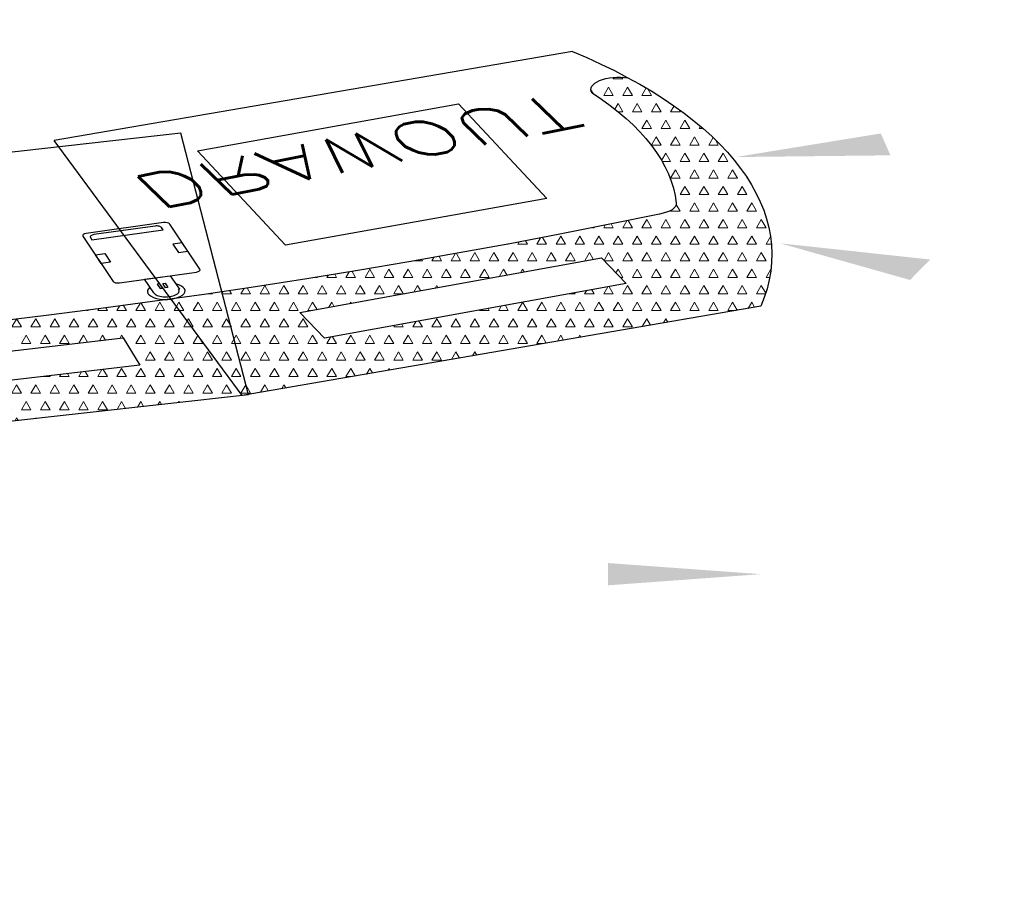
# Model space of a CAD drawing. Extents: x -82582065 to 310651827, y -37687100 to 142977471.
# Tile 85 of 122: x 7480885 to 8813329, y -11531294 to -10370066. Entities that reach past the tile are written whole.
import ezdxf
from ezdxf.enums import TextEntityAlignment as Align

# ---------------------------------------------------------------- set-up
doc = ezdxf.new("R2010")
doc.units = 0
doc.header["$LTSCALE"] = 100
doc.header["$MEASUREMENT"] = 0
doc.linetypes.add('HIDDEN', pattern=[0.375, 0.25, -0.125])
doc.layers.add('AM_8', color=1, linetype='Continuous', lineweight=15)
for name, color, linetype in [('DIM', 2, 'Continuous'), ('PNLTXT', 7, 'Continuous'), ('WALL', 4, 'Continuous'), ('WALLH', 2, 'Continuous')]:
    doc.layers.add(name, color=color, linetype=linetype)
doc.styles.add('ROMANC', font='ROMANC.SHX')
doc.styles.add('ROMANS', font='romans')
doc.dimstyles.new('GS', dxfattribs={"dimscale": 100, "dimtxt": 2.5, "dimasz": 3, "dimexe": 1, "dimexo": 1, "dimgap": 1, "dimtad": 1, "dimdec": 0, "dimzin": 0, "dimdsep": 46, "dimtxsty": 'ROMANS', "dimcen": 0.09, "dimclrd": 4, "dimclre": 8, "dimclrt": 3, "dimadec": 0, "dimazin": 0, "dimtfac": 1, "dimtdec": 0, "dimtofl": 0, "dimtmove": 0, "dimatfit": 3, "dimfxl": 1, "dimtolj": 1, "dimtzin": 0, "dimarcsym": 0})
doc.dimstyles.new('STANDARD$0', dxfattribs={"dimtxt": 250, "dimasz": 200, "dimexe": 0, "dimexo": 0, "dimgap": 100, "dimtad": 1, "dimdec": 0, "dimlfac": 0.01, "dimzin": 0, "dimdsep": 46, "dimtxsty": 'ROMANS', "dimcen": 0.09, "dimclrd": 4, "dimclre": 8, "dimclrt": 3, "dimadec": 0, "dimazin": 0, "dimtfac": 1, "dimtdec": 0, "dimtmove": 0, "dimatfit": 3, "dimfxl": 1, "dimtolj": 1, "dimtzin": 0, "dimarcsym": 0})
pattern_1 = [(59.99999999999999, (2001.519523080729, 59610.15773752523), (-18.74999996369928, 32.47595262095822), [18.75, -18.75]), (120, (2001.519523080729, 59610.15773752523), (-37.49999996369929, 2.095823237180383e-08), [18.74999999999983, -18.74999999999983]), (0, (1992.144523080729, 59626.39571382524), (18.75, 32.4759526), [18.75, -18.75])]

# ---------------------------------------------------------------- blocks, each defined once
blk = doc.blocks.new('*D179')
at = {"layer": 'Defpoints', "color": 0, "linetype": 'Continuous', "transparency": 16777216}
for p in [(119148.4294232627, 39244.80395077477), (119148.4294185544, 27244.48555021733), (119148.4294185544, 27244.48555021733)]:
    blk.add_point(p, dxfattribs=at)
at = {"layer": 'DIM', "linetype": 'Continuous', "lineweight": -2, "transparency": 16777216}
blk.add_line((119148.4294232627, 39244.80395077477), (119148.4294185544, 39244.80395077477), dxfattribs=at)
at = {"layer": 'DIM', "color": 4, "linetype": 'Continuous', "lineweight": -2, "transparency": 16777216}
blk.add_line((119148.4294185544, 38844.80395077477), (119148.4294185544, 27644.48555021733), dxfattribs=at)
at = {"layer": 'DIM', "color": 4, "linetype": 'Continuous', "transparency": 16777216}
for points in [[(119081.7627518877, 38844.80395077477), (119215.096085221, 38844.80395077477), (119148.4294185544, 39244.80395077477)], [(119081.7627518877, 27644.48555021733), (119215.096085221, 27644.48555021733), (119148.4294185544, 27244.48555021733)]]:
    blk.add_solid(points, dxfattribs=at)
at = {"layer": 'DIM', "linetype": 'Continuous', "transparency": 16777216, "insert": (118748.4294185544, 33244.64475049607), "char_height": 500, "attachment_point": 5, "rotation": 90, "style": 'ROMANC'}
blk.add_mtext('\\A1;12000', dxfattribs=at)
blk = doc.blocks.new('*D183')
at = {"layer": 'Defpoints', "color": 0, "transparency": 16777216}
for p in [(102132.5305390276, 36899.60568941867), (102053.7197539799, 34620.72110933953), (102149.6368370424, 34620.72110933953)]:
    blk.add_point(p, dxfattribs=at)
at = {"layer": 'WALL', "color": 8, "lineweight": -2, "transparency": 16777216}
for p, q in [((102232.5305390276, 36899.60568941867), (102249.6368370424, 36899.60568941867)), ((102153.7197539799, 34620.72110933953), (102249.6368370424, 34620.72110933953))]:
    blk.add_line(p, q, dxfattribs=at)
at = {"layer": 'WALL', "color": 4, "lineweight": -2, "transparency": 16777216}
blk.add_line((102149.6368370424, 36599.60568941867), (102149.6368370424, 34920.72110933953), dxfattribs=at)
at = {"layer": 'WALL', "color": 4, "transparency": 16777216}
for points in [[(102099.6368370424, 36599.60568941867), (102199.6368370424, 36599.60568941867), (102149.6368370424, 36899.60568941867)], [(102099.6368370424, 34920.72110933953), (102199.6368370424, 34920.72110933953), (102149.6368370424, 34620.72110933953)]]:
    blk.add_solid(points, dxfattribs=at)
at = {"layer": 'WALL', "color": 3, "transparency": 16777216, "insert": (101924.6368370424, 35961.66539136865), "char_height": 250, "attachment_point": 5, "rotation": 90, "style": 'ROMANS'}
blk.add_mtext('\\A1;2000', dxfattribs=at)
blk = doc.blocks.new('*D184')
at = {"layer": 'Defpoints', "color": 0, "transparency": 16777216}
for p in [(105670.0027393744, 35072.77286541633), (98658.00273937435, 33869.72110934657), (105670.0027393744, 33869.72110934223)]:
    blk.add_point(p, dxfattribs=at)
at = {"layer": 'WALL', "color": 8, "lineweight": -2, "transparency": 16777216}
for p, q in [((98658.00273937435, 33969.72110934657), (98658.00273937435, 35172.77286541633)), ((105670.0027393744, 33969.72110934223), (105670.0027393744, 35172.77286541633))]:
    blk.add_line(p, q, dxfattribs=at)
at = {"layer": 'WALL', "color": 4, "lineweight": -2, "transparency": 16777216}
blk.add_line((98958.00273937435, 35072.77286541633), (105370.0027393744, 35072.77286541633), dxfattribs=at)
at = {"layer": 'WALL', "color": 4, "transparency": 16777216}
for points in [[(98958.00273937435, 35122.77286541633), (98958.00273937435, 35022.77286541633), (98658.00273937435, 35072.77286541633)], [(105370.0027393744, 35122.77286541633), (105370.0027393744, 35022.77286541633), (105670.0027393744, 35072.77286541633)]]:
    blk.add_solid(points, dxfattribs=at)
at = {"layer": 'WALL', "color": 3, "transparency": 16777216, "insert": (102334.0027393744, 35297.77286541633), "char_height": 250, "attachment_point": 5, "style": 'ROMANS'}
blk.add_mtext('\\A1;7000', dxfattribs=at)
blk = doc.blocks.new('*D219')
at = {"layer": 'Defpoints', "color": 0, "transparency": 16777216}
for p in [(106090.0050193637, 38428.74436111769), (107590.0050193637, 38428.74436111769), (107590.0050193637, 37955.23293901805)]:
    blk.add_point(p, dxfattribs=at)
at = {"layer": 'WALLH', "color": 8, "lineweight": -2, "transparency": 16777216}
for p, q in [((106090.0050193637, 38328.74436111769), (106090.0050193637, 37855.23293901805)), ((107590.0050193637, 38328.74436111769), (107590.0050193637, 37855.23293901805))]:
    blk.add_line(p, q, dxfattribs=at)
at = {"layer": 'WALLH', "color": 4, "lineweight": -2, "transparency": 16777216}
blk.add_line((106390.0050193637, 37955.23293901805), (107290.0050193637, 37955.23293901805), dxfattribs=at)
at = {"layer": 'WALLH', "color": 4, "transparency": 16777216}
for points in [[(106390.0050193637, 38005.23293901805), (106390.0050193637, 37905.23293901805), (106090.0050193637, 37955.23293901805)], [(107290.0050193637, 38005.23293901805), (107290.0050193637, 37905.23293901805), (107590.0050193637, 37955.23293901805)]]:
    blk.add_solid(points, dxfattribs=at)
at = {"layer": 'WALLH', "color": 3, "transparency": 16777216, "insert": (106925.0560587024, 38180.23293901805), "char_height": 250, "attachment_point": 5, "style": 'ROMANS'}
blk.add_mtext('\\A1;1500', dxfattribs=at)
blk = doc.blocks.new('*D239')
at = {"layer": 'Defpoints', "color": 0, "transparency": 16777216}
for p in [(109836.340872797, 34601.66865986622), (109836.340872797, 32801.66865986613), (109850.2942636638, 32801.66865986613)]:
    blk.add_point(p, dxfattribs=at)
at = {"layer": 'DIM', "color": 8, "lineweight": -2, "transparency": 16777216}
for p, q in [((109936.340872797, 34601.66865986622), (109950.2942636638, 34601.66865986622)), ((109936.340872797, 32801.66865986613), (109950.2942636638, 32801.66865986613))]:
    blk.add_line(p, q, dxfattribs=at)
at = {"layer": 'DIM', "color": 4, "lineweight": -2, "transparency": 16777216}
blk.add_line((109850.2942636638, 34351.66865986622), (109850.2942636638, 33051.66865986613), dxfattribs=at)
at = {"layer": 'DIM', "color": 4, "transparency": 16777216}
for points in [[(109808.6275969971, 34351.66865986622), (109891.9609303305, 34351.66865986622), (109850.2942636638, 34601.66865986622)], [(109808.6275969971, 33051.66865986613), (109891.9609303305, 33051.66865986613), (109850.2942636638, 32801.66865986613)]]:
    blk.add_solid(points, dxfattribs=at)
at = {"layer": 'DIM', "color": 3, "transparency": 16777216, "insert": (109625.2942636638, 33701.66865986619), "char_height": 250, "attachment_point": 5, "rotation": 90, "style": 'ROMANS'}
blk.add_mtext('\\A1;1800', dxfattribs=at)
blk = doc.blocks.new('*D240')
at = {"layer": 'Defpoints', "color": 0, "transparency": 16777216}
for p in [(110919.7905086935, 39226.900810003), (110677.3937498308, 34701.66865986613), (110919.7905086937, 34701.66865986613)]:
    blk.add_point(p, dxfattribs=at)
at = {"layer": 'DIM', "color": 8, "lineweight": -2, "transparency": 16777216}
for p, q in [((110819.7905086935, 39226.900810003), (110577.3937498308, 39226.900810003)), ((110819.7905086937, 34701.66865986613), (110577.3937498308, 34701.66865986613))]:
    blk.add_line(p, q, dxfattribs=at)
at = {"layer": 'DIM', "color": 4, "lineweight": -2, "transparency": 16777216}
blk.add_line((110677.3937498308, 38976.900810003), (110677.3937498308, 34951.66865986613), dxfattribs=at)
at = {"layer": 'DIM', "color": 4, "transparency": 16777216}
for points in [[(110635.7270831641, 38976.900810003), (110719.0604164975, 38976.900810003), (110677.3937498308, 39226.900810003)], [(110635.7270831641, 34951.66865986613), (110719.0604164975, 34951.66865986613), (110677.3937498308, 34701.66865986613)]]:
    blk.add_solid(points, dxfattribs=at)
at = {"layer": 'DIM', "color": 3, "transparency": 16777216, "insert": (110452.3937498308, 36964.28473493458), "char_height": 250, "attachment_point": 5, "rotation": 90, "style": 'ROMANS'}
blk.add_mtext('\\A1;4525', dxfattribs=at)
blk = doc.blocks.new('*D248')
at = {"layer": 'Defpoints', "color": 0, "transparency": 16777216}
for p in [(102145.5196328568, 39244.49456340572), (102152.1273392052, 39244.49456340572), (102132.5305390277, 37697.13955640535)]:
    blk.add_point(p, dxfattribs=at)
at = {"layer": 'WALLH', "color": 8, "lineweight": -2, "transparency": 16777216}
for p, q in [((102052.1273392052, 39244.49456340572), (102045.5196328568, 39244.49456340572)), ((102232.5305390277, 37697.13955640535), (102245.5196328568, 37697.13955640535))]:
    blk.add_line(p, q, dxfattribs=at)
at = {"layer": 'WALLH', "color": 4, "lineweight": -2, "transparency": 16777216}
blk.add_line((102145.5196328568, 37997.13955640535), (102145.5196328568, 38944.49456340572), dxfattribs=at)
at = {"layer": 'WALLH', "color": 4, "transparency": 16777216}
for points in [[(102095.5196328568, 38944.49456340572), (102195.5196328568, 38944.49456340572), (102145.5196328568, 39244.49456340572)], [(102095.5196328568, 37997.13955640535), (102195.5196328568, 37997.13955640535), (102145.5196328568, 37697.13955640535)]]:
    blk.add_solid(points, dxfattribs=at)
at = {"layer": 'WALLH', "color": 3, "transparency": 16777216, "insert": (101920.5196328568, 38455.30607015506), "char_height": 250, "attachment_point": 5, "rotation": 90, "style": 'ROMANS'}
blk.add_mtext('\\A1;1547', dxfattribs=at)
blk = doc.blocks.new('*D249')
at = {"layer": 'Defpoints', "color": 0, "transparency": 16777216}
for p in [(91617.5628943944, 35586.90084637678), (96517.53053925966, 35569.96349990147), (96517.53053925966, 34881.23507471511)]:
    blk.add_point(p, dxfattribs=at)
at = {"layer": 'WALLH', "color": 8, "lineweight": -2, "transparency": 16777216}
for p, q in [((91617.5628943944, 35486.90084637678), (91617.5628943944, 34781.23507471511)), ((96517.53053925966, 35469.96349990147), (96517.53053925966, 34781.23507471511))]:
    blk.add_line(p, q, dxfattribs=at)
at = {"layer": 'WALLH', "color": 4, "lineweight": -2, "transparency": 16777216}
blk.add_line((91917.5628943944, 34881.23507471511), (96217.53053925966, 34881.23507471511), dxfattribs=at)
at = {"layer": 'WALLH', "color": 4, "transparency": 16777216}
for points in [[(91917.5628943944, 34931.23507471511), (91917.5628943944, 34831.23507471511), (91617.5628943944, 34881.23507471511)], [(96217.53053925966, 34931.23507471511), (96217.53053925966, 34831.23507471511), (96517.53053925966, 34881.23507471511)]]:
    blk.add_solid(points, dxfattribs=at)
at = {"layer": 'WALLH', "color": 3, "transparency": 16777216, "insert": (94067.54671682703, 35106.23507471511), "char_height": 250, "attachment_point": 5, "style": 'ROMANS'}
blk.add_mtext('\\A1;4900', dxfattribs=at)
blk = doc.blocks.new('*D254')
at = {"layer": 'Defpoints', "color": 0, "linetype": 'Continuous', "transparency": 16777216}
for p in [(25611.71421337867, 41272.59258661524), (25611.71420867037, 29272.2741860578), (25611.71420867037, 29272.2741860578)]:
    blk.add_point(p, dxfattribs=at)
at = {"layer": 'DIM', "linetype": 'Continuous', "lineweight": -2, "transparency": 16777216}
blk.add_line((25611.71421337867, 41272.59258661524), (25611.71420867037, 41272.59258661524), dxfattribs=at)
at = {"layer": 'DIM', "color": 4, "linetype": 'Continuous', "lineweight": -2, "transparency": 16777216}
blk.add_line((25611.71420867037, 40872.59258661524), (25611.71420867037, 29672.2741860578), dxfattribs=at)
at = {"layer": 'DIM', "color": 4, "linetype": 'Continuous', "transparency": 16777216}
for points in [[(25545.0475420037, 40872.59258661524), (25678.38087533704, 40872.59258661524), (25611.71420867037, 41272.59258661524)], [(25545.0475420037, 29672.2741860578), (25678.38087533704, 29672.2741860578), (25611.71420867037, 29272.2741860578)]]:
    blk.add_solid(points, dxfattribs=at)
at = {"layer": 'DIM', "linetype": 'Continuous', "transparency": 16777216, "insert": (25211.71420867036, 35272.43338633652), "char_height": 500, "attachment_point": 5, "rotation": 90, "style": 'ROMANC'}
blk.add_mtext('\\A1;12000', dxfattribs=at)
blk = doc.blocks.new('A$C291670A8')
for p, q in [((-500, 0), (500, 0)), ((-500, 0), (-425, -1200)), ((500, 0), (425, -1200)), ((-425, -1200), (425, -1200))]:
    blk.add_line(p, q)
blk = doc.blocks.new('A$C166273C7')
blk.add_lwpolyline([(33.51484912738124, -28.96049908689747), (50.95738277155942, -90.67677140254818), (0.4655785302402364, -104.9469948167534), (-16.97695511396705, -43.23072250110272), (-15.4971697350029, -42.81249882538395)])
for points in [[(5.494093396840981, -52.87205719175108), (10.21089829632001, -51.53897233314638), (15.54029967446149, -70.39579631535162), (10.82349477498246, -71.72888117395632)], [(20.89452297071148, -48.51951772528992), (16.17771807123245, -49.85260258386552), (21.50711944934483, -68.70942656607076), (26.22392434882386, -67.37634170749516)], [(146.9588466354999, -203.7343458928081), (128.2668578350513, -209.0171608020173), (117.3954078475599, -170.5511109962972), (136.0873966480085, -165.2682960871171)], [(-24.02330772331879, -252.0581001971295), (-5.331318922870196, -246.7752852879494), (-16.20276891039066, -208.3092354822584), (-34.89475771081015, -213.5920503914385)]]:
    blk.add_lwpolyline(points, close=True)
for points in [[(100.6453793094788, -76.63372377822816), (-51.09066684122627, -119.5180554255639, 0.4142135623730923), (-57.99400961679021, -131.8608208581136), (-0.01863654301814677, -336.9929412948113, 0.4142135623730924), (12.32412888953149, -343.8962840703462), (164.0601750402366, -301.0119524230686, 0.414213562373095), (170.9635178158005, -288.6691869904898), (112.9881447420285, -83.5370665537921, 0.414213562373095)], [(28.51773200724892, -328.92786299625), (149.4040092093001, -294.7624333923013, 0.414213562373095), (156.307351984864, -282.4196679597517), (153.4042268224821, -272.1476474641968), (13.27184141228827, -311.7524997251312), (16.17496657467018, -322.0245202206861, 0.414213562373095)]]:
    blk.add_lwpolyline(points, format="xyb", close=True)
for radius, start, end in [(37.00000000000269, 329.2748023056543, 238.909500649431), (25.46593749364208, 15.78159446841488, 195.7815944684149)]:
    blk.add_arc((9.008839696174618, -35.88649895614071), radius, start, end)
blk = doc.blocks.new('*D257')
at = {"layer": 'Defpoints', "color": 0, "transparency": 16777216}
for p in [(12133.28752949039, 37100.56150125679), (5121.287529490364, 35897.50974518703), (12133.28752949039, 35897.5097451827)]:
    blk.add_point(p, dxfattribs=at)
at = {"layer": 'WALL', "color": 8, "lineweight": -2, "transparency": 16777216}
for p, q in [((5121.287529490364, 35997.50974518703), (5121.287529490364, 37200.56150125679)), ((12133.28752949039, 35997.5097451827), (12133.28752949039, 37200.56150125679))]:
    blk.add_line(p, q, dxfattribs=at)
at = {"layer": 'WALL', "color": 4, "lineweight": -2, "transparency": 16777216}
blk.add_line((5421.287529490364, 37100.56150125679), (11833.28752949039, 37100.56150125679), dxfattribs=at)
at = {"layer": 'WALL', "color": 4, "transparency": 16777216}
for points in [[(5421.287529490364, 37150.56150125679), (5421.287529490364, 37050.56150125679), (5121.287529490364, 37100.56150125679)], [(11833.28752949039, 37150.56150125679), (11833.28752949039, 37050.56150125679), (12133.28752949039, 37100.56150125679)]]:
    blk.add_solid(points, dxfattribs=at)
at = {"layer": 'WALL', "color": 3, "transparency": 16777216, "insert": (8797.287529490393, 37325.56150125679), "char_height": 250, "attachment_point": 5, "style": 'ROMANS'}
blk.add_mtext('\\A1;7000', dxfattribs=at)
blk = doc.blocks.new('*D313')
at = {"layer": 'Defpoints', "color": 0, "transparency": 16777216}
for p in [(16299.62566291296, 36629.45729570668), (16299.62566291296, 34829.4572957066), (16313.57905377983, 34829.4572957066)]:
    blk.add_point(p, dxfattribs=at)
at = {"layer": 'DIM', "color": 8, "lineweight": -2, "transparency": 16777216}
for p, q in [((16399.62566291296, 36629.45729570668), (16413.57905377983, 36629.45729570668)), ((16399.62566291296, 34829.45729570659), (16413.57905377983, 34829.45729570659))]:
    blk.add_line(p, q, dxfattribs=at)
at = {"layer": 'DIM', "color": 4, "lineweight": -2, "transparency": 16777216}
blk.add_line((16313.57905377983, 36379.45729570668), (16313.57905377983, 35079.4572957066), dxfattribs=at)
at = {"layer": 'DIM', "color": 4, "transparency": 16777216}
for points in [[(16271.91238711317, 36379.45729570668), (16355.2457204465, 36379.45729570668), (16313.57905377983, 36629.45729570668)], [(16271.91238711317, 35079.4572957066), (16355.2457204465, 35079.4572957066), (16313.57905377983, 34829.4572957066)]]:
    blk.add_solid(points, dxfattribs=at)
at = {"layer": 'DIM', "color": 3, "transparency": 16777216, "insert": (16088.57905377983, 35729.45729570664), "char_height": 250, "attachment_point": 5, "rotation": 90, "style": 'ROMANS'}
blk.add_mtext('\\A1;1800', dxfattribs=at)
blk = doc.blocks.new('*D314')
at = {"layer": 'Defpoints', "color": 0, "transparency": 16777216}
for p in [(17383.07529880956, 41254.68944584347), (17140.67853994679, 36729.4572957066), (17383.07529880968, 36729.4572957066)]:
    blk.add_point(p, dxfattribs=at)
at = {"layer": 'DIM', "color": 8, "lineweight": -2, "transparency": 16777216}
for p, q in [((17283.07529880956, 41254.68944584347), (17040.6785399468, 41254.68944584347)), ((17283.07529880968, 36729.4572957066), (17040.67853994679, 36729.4572957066))]:
    blk.add_line(p, q, dxfattribs=at)
at = {"layer": 'DIM', "color": 4, "lineweight": -2, "transparency": 16777216}
blk.add_line((17140.6785399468, 41004.68944584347), (17140.67853994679, 36979.4572957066), dxfattribs=at)
at = {"layer": 'DIM', "color": 4, "transparency": 16777216}
for points in [[(17099.01187328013, 41004.68944584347), (17182.34520661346, 41004.68944584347), (17140.6785399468, 41254.68944584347)], [(17099.01187328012, 36979.4572957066), (17182.34520661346, 36979.4572957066), (17140.67853994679, 36729.4572957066)]]:
    blk.add_solid(points, dxfattribs=at)
at = {"layer": 'DIM', "color": 3, "transparency": 16777216, "insert": (16915.67853994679, 38992.07337077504), "char_height": 250, "attachment_point": 5, "rotation": 90, "style": 'ROMANS'}
blk.add_mtext('\\A1;4525', dxfattribs=at)
blk = doc.blocks.new('*D315')
at = {"layer": 'Defpoints', "color": 0, "transparency": 16777216}
for p in [(17451.04510310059, 34729.45729570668), (17252.0883784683, 30279.68869576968), (17451.04390832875, 30279.68869576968)]:
    blk.add_point(p, dxfattribs=at)
at = {"layer": 'DIM', "color": 8, "lineweight": -2, "transparency": 16777216}
for p, q in [((17351.04510310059, 34729.45729570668), (17152.0883784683, 34729.45729570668)), ((17351.04390832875, 30279.68869576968), (17152.0883784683, 30279.68869576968))]:
    blk.add_line(p, q, dxfattribs=at)
at = {"layer": 'DIM', "color": 4, "lineweight": -2, "transparency": 16777216}
blk.add_line((17252.0883784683, 34479.45729570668), (17252.0883784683, 30529.68869576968), dxfattribs=at)
at = {"layer": 'DIM', "color": 4, "transparency": 16777216}
for points in [[(17210.42171180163, 34479.45729570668), (17293.75504513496, 34479.45729570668), (17252.0883784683, 34729.45729570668)], [(17210.42171180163, 30529.68869576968), (17293.75504513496, 30529.68869576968), (17252.0883784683, 30279.68869576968)]]:
    blk.add_solid(points, dxfattribs=at)
at = {"layer": 'DIM', "color": 3, "transparency": 16777216, "insert": (17027.08837846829, 32504.57299573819), "char_height": 250, "attachment_point": 5, "rotation": 90, "style": 'ROMANS'}
blk.add_mtext('\\A1;4450', dxfattribs=at)
blk = doc.blocks.new('*D324')
at = {"layer": 'Defpoints', "color": 0, "transparency": 16777216}
for p in [(14420.81532904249, 36629.45729566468), (12154.69631823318, 35652.11431485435), (12170.7068085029, 35614.99154722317)]:
    blk.add_point(p, dxfattribs=at)
at = {"layer": 'WALLH', "color": 8, "lineweight": -2, "transparency": 16777216}
for p, q in [((14460.41765685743, 36537.63324853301), (14476.42814712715, 36500.51048090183)), ((12194.29864604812, 35560.29026772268), (12210.30913631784, 35523.1675000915))]:
    blk.add_line(p, q, dxfattribs=at)
at = {"layer": 'WALLH', "color": 4, "lineweight": -2, "transparency": 16777216}
blk.add_line((14161.35367791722, 36473.52754458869), (12446.1789498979, 35733.79853066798), dxfattribs=at)
at = {"layer": 'WALLH', "color": 4, "transparency": 16777216}
for points in [[(14141.55251400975, 36519.43956815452), (14181.15484182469, 36427.61552102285), (14436.82581931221, 36592.3345280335)], [(12426.37778599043, 35779.71055423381), (12465.98011380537, 35687.88650710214), (12170.7068085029, 35614.99154722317)]]:
    blk.add_solid(points, dxfattribs=at)
at = {"layer": 'WALLH', "color": 3, "transparency": 16777216, "insert": (13214.66107632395, 36310.26714367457), "char_height": 250, "attachment_point": 5, "rotation": 23.329808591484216, "style": 'ROMANS'}
blk.add_mtext('\\A1;2468', dxfattribs=at)
blk = doc.blocks.new('*D325')
at = {"layer": 'Defpoints', "color": 0, "transparency": 16777216}
for p in [(12093.64437346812, 35278.50949620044), (12083.86630678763, 35227.83773102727), (14420.81532904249, 34829.43824907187)]:
    blk.add_point(p, dxfattribs=at)
at = {"layer": 'WALLH', "color": 8, "lineweight": -2, "transparency": 16777216}
for p, q in [((12074.69704540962, 35180.32090847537), (12064.91897872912, 35129.6491433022)), ((14401.86800098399, 34731.2496613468), (14392.08993430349, 34680.57789617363))]:
    blk.add_line(p, q, dxfattribs=at)
at = {"layer": 'WALLH', "color": 4, "lineweight": -2, "transparency": 16777216}
blk.add_line((14116.47149918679, 34835.60846807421), (12378.43206996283, 35170.99574685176), dxfattribs=at)
at = {"layer": 'WALLH', "color": 4, "transparency": 16777216}
for points in [[(12387.90573399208, 35220.0900407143), (12368.95840593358, 35121.90145298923), (12083.86630678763, 35227.83773102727)], [(14125.94516321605, 34884.70276193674), (14106.99783515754, 34786.51417421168), (14411.037262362, 34778.7664838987)]]:
    blk.add_solid(points, dxfattribs=at)
at = {"layer": 'WALLH', "color": 3, "transparency": 16777216, "insert": (13290.08327270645, 35224.22642984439), "char_height": 250, "attachment_point": 5, "rotation": 349.07795294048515, "style": 'ROMANS'}
blk.add_mtext('\\A1;2370', dxfattribs=at)
blk = doc.blocks.new('CCR LAYOUT 1X250 MW ROURKELA')
at = {"layer": 'AM_8'}
h = blk.add_hatch(dxfattribs=at)
h.set_pattern_fill('TRIANG', color=256, scale=100, style=0)
h.set_pattern_definition(pattern_1)
edge = h.paths.add_edge_path()
edge.add_arc((10964.32049560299, 35829.93991682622), 37.0000000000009, 73.43467988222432, 74.94314112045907, ccw=False)
edge.add_line((10974.86950134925, 35865.40424365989), (11114.43604670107, 36297.98365097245))
edge.add_line((11114.43604670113, 36297.98365097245), (10145.44332917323, 36545.07293317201))
edge.add_line((10145.44332917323, 36545.07293317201), (10060.61326558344, 36097.36485310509))
edge.add_arc((8652.933925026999, 28632.48254547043), 7596.448445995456, 72.2095080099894, 79.32093555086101, ccw=False)
h.paths.add_polyline_path([(10881.06379082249, 36040.15064859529), (10261.7635027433, 36206.09166065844), (10294.39013826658, 36327.85592211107), (10913.69042634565, 36161.91491004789)], flags=16)
h = blk.add_hatch(dxfattribs=at)
h.set_pattern_fill('TRIANG', color=256, scale=100, style=0)
h.set_pattern_definition(pattern_1)
edge = h.paths.add_edge_path()
edge.add_arc((11004.54268255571, 35481.39099366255), 963.7933821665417, 325.82345108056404, 357.19533878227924, ccw=False)
edge.add_arc((11854.93056610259, 34924.41136772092), 55.27090800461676, 163.6341127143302, 288.8601468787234)
edge.add_arc((10896.3047603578, 35665.96130339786), 1258.467739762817, 320.8901306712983, 370.6023901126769)
edge.add_line((12133.28752949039, 35897.5097451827), (11114.43604670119, 36297.98365097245))
edge.add_line((11114.43604670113, 36297.98365097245), (10974.86950134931, 35865.40424365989))
edge.add_arc((10964.32049560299, 35829.93991682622), 37.00000000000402, 69.44912546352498, 73.43467988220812, ccw=False)
edge.add_arc((8652.933925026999, 28632.48254547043), 7596.448445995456, 64.409077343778, 72.18275857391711, ccw=False)
edge.add_arc((11917.24148639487, 35436.6781458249), 49.9999999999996, -2.8046612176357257, 70.21551627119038, ccw=False)
h.paths.add_polyline_path([(11868.50546303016, 35796.14775065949), (11820.26452750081, 35679.68382984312), (11227.92208767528, 35925.04010198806), (11276.16302320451, 36041.50402280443)], flags=16)
for p, q in [((11114.43604670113, 36297.98365097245), (10745.25445424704, 35153.72408610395)), ((12133.28752949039, 35897.5097451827), (11114.43604670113, 36297.98365097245)), ((11763.13553156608, 34753.63161183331), (10745.25445424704, 35153.72408610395))]:
    blk.add_line(p, q)
for points in [[(10913.69042634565, 36161.91491004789), (10294.39013826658, 36327.85592211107), (10261.7635027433, 36206.09166065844), (10881.06379082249, 36040.15064859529)], [(11868.50546303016, 35796.14775065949), (11276.16302320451, 36041.50402280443), (11227.92208767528, 35925.04010198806), (11820.26452750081, 35679.68382984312)]]:
    blk.add_lwpolyline(points, close=True)
at = {"color": 1, "linetype": 'HIDDEN', "ltscale": 150}
blk.add_lwpolyline([(11026.71220820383, 35199.20726967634), (11539.52397898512, 34989.58835891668), (11712.81903517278, 35413.53744017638), (11200.00726439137, 35623.15635093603)], close=True, dxfattribs=at)
for centre, radius, start, end in [((8652.933925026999, 28632.48254547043), 7596.448445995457, 64.40907734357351, 115.6312298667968), ((10896.3047603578, 35665.96130339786), 1258.467739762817, 313.5350798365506, 10.60239011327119), ((11917.24148639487, 35436.6781458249), 50.00000000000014, 357.1953387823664, 70.21551626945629), ((11004.54268255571, 35481.39099366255), 963.7933821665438, 325.8234510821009, 357.1953387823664), ((11854.93056610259, 34924.41136772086), 55.2709080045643, 163.6341127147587, 288.8601468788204)]:
    blk.add_arc(centre, radius, start, end)
at = {"xscale": -1}
for name, p, rotation in [('A$C291670A8', (10629.93968793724, 36421.52829207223), 345.6946625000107), ('A$C166273C7', (10974.63834732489, 35865.47218294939), 357.8999225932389)]:
    blk.add_blockref(name, p, dxfattribs=dict(at, rotation=rotation))
at = {"color": 3, "style": 'ROMANS', "width": 0.8, "flags": 13}
for p in [(171893.1140430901, 2461.572955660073), (171893.1140430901, 1837.572955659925), (171893.1140430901, 1213.572955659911), (171893.1140430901, 589.5729556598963)]:
    blk.add_attdef('21.02.17', text='', height=300, dxfattribs=at).set_placement(p, align=Align.MIDDLE_LEFT)
at = {"color": 3, "style": 'ROMANS', "flags": 13}
blk.add_attdef('SB', text='', height=300, dxfattribs=at).set_placement((165850.9166681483, 1873.931600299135), align=Align.MIDDLE_LEFT)
for tag, p in [('1', (165450.95595955, -4817.796256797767)), ('1', (167309.9519661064, -4817.796256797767)), ('00', (171002.1917589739, -4817.796256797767))]:
    blk.add_attdef(tag, p, '', height=300, dxfattribs=at)
at = {"layer": 'PNLTXT', "style": 'ROMANS'}
blk.add_text('DRAWOUT', height=150, rotation=335.7415240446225, dxfattribs=at).set_placement((10886.79667127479, 35325.38639267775))
at = {"layer": 'DIM', "linetype": 'Continuous'}
for base, p1, p2, picture, middle in [((25611.71420867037, 29272.2741860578), (25611.71421337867, 41272.59258661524), (25611.71420867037, 29272.2741860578), '*D254', (25211.71420867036, 35272.43338633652)), ((119148.4294185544, 27244.48555021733), (119148.4294232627, 39244.80395077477), (119148.4294185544, 27244.48555021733), '*D179', (118748.4294185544, 33244.64475049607))]:
    dim = blk.add_linear_dim(base=base, p1=p1, p2=p2, angle=90, text='12000', dimstyle='STANDARD$0', override={"dimscale": 100, "dimtxt": 5, "dimasz": 4, "dimgap": 1.5, "dimtxsty": 'ROMANC', "dimclrd": 4, "dimclre": 256, "dimclrt": 256, "dimtix": 1}, dxfattribs=at)
    dim.commit()
    dim.dimension.update_dxf_attribs({"geometry": picture, "text_midpoint": middle})
at = {"layer": 'DIM'}
for base, p1, p2, picture, middle in [((17140.67853994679, 36729.4572957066), (17383.07529880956, 41254.68944584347), (17383.07529880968, 36729.4572957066), '*D314', (16915.67853994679, 38992.07337077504)), ((110677.3937498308, 34701.66865986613), (110919.7905086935, 39226.900810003), (110919.7905086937, 34701.66865986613), '*D240', (110452.3937498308, 36964.28473493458)), ((16313.57905377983, 34829.4572957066), (16299.62566291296, 36629.45729570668), (16299.62566291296, 34829.4572957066), '*D313', (16088.57905377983, 35729.45729570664)), ((17252.0883784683, 30279.68869576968), (17451.04510310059, 34729.45729570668), (17451.04390832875, 30279.68869576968), '*D315', (17027.08837846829, 32504.57299573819)), ((109850.2942636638, 32801.66865986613), (109836.340872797, 34601.66865986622), (109836.340872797, 32801.66865986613), '*D239', (109625.2942636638, 33701.66865986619))]:
    dim = blk.add_linear_dim(base=base, p1=p1, p2=p2, angle=90, dimstyle='GS', override={"dimasz": 2.5}, dxfattribs=at)
    dim.commit()
    dim.dimension.update_dxf_attribs({"geometry": picture, "text_midpoint": middle})
at = {"layer": 'WALL'}
for base, p1, p2, picture, middle in [((12133.28752949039, 37100.56150125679), (5121.287529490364, 35897.50974518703), (12133.28752949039, 35897.5097451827), '*D257', (8797.287529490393, 37100.56150125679)), ((105670.0027393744, 35072.77286541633), (98658.00273937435, 33869.72110934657), (105670.0027393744, 33869.72110934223), '*D184', (102334.0027393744, 35072.77286541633))]:
    dim = blk.add_linear_dim(base=base, p1=p1, p2=p2, text='7000', dimstyle='GS', dxfattribs=at)
    dim.commit()
    dim.dimension.update_dxf_attribs({"geometry": picture, "text_midpoint": middle, "dimtype": 160})
dim = blk.add_linear_dim(base=(102149.6368370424, 34620.72110933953), p1=(102132.5305390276, 36899.60568941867), p2=(102053.7197539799, 34620.72110933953), angle=90, text='2000', dimstyle='GS', dxfattribs=at)
dim.commit()
dim.dimension.update_dxf_attribs({"geometry": '*D183', "text_midpoint": (102149.6368370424, 35961.66539136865), "dimtype": 160})
at = {"layer": 'WALLH'}
dim = blk.add_linear_dim(base=(102145.5196328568, 39244.49456340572), p1=(102132.5305390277, 37697.13955640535), p2=(102152.1273392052, 39244.49456340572), angle=90, dimstyle='GS', dxfattribs=at)
dim.commit()
dim.dimension.update_dxf_attribs({"geometry": '*D248', "text_midpoint": (102145.5196328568, 38455.30607015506), "dimtype": 160})
dim = blk.add_linear_dim(base=(107590.0050193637, 37955.23293901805), p1=(106090.0050193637, 38428.74436111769), p2=(107590.0050193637, 38428.74436111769), dimstyle='GS', dxfattribs=at)
dim.commit()
dim.dimension.update_dxf_attribs({"geometry": '*D219', "text_midpoint": (106925.0560587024, 37955.23293901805), "dimtype": 160})
for p1, p2, distance, picture, middle in [((14420.8153290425, 36629.45729566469), (12154.69631823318, 35652.11431485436), 40.42815448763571, '*D324', (13214.66107632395, 36310.26714367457)), ((14420.8153290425, 34829.43824907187), (12093.64437346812, 35278.50949620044), 51.60657297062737, '*D325', (13290.08327270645, 35224.22642984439))]:
    dim = blk.add_aligned_dim(p1=p1, p2=p2, distance=distance, dimstyle='GS', dxfattribs=at)
    dim.commit()
    dim.dimension.update_dxf_attribs({"geometry": picture, "text_midpoint": middle})
dim = blk.add_linear_dim(base=(96517.53053925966, 34881.23507471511), p1=(91617.5628943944, 35586.90084637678), p2=(96517.53053925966, 35569.96349990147), dimstyle='GS', dxfattribs=at)
dim.commit()
dim.dimension.update_dxf_attribs({"geometry": '*D249', "text_midpoint": (94067.54671682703, 35106.23507471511)})

msp = doc.modelspace()

# ---------------------------------------------------------------- block references
at = {"xscale": 689.0071675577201, "yscale": -301.243703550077, "zscale": 689.0071675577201}
msp.add_blockref('CCR LAYOUT 1X250 MW ROURKELA', (123929.379241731, 56338.98008219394), dxfattribs=at)

doc.saveas('drawing.dxf')
